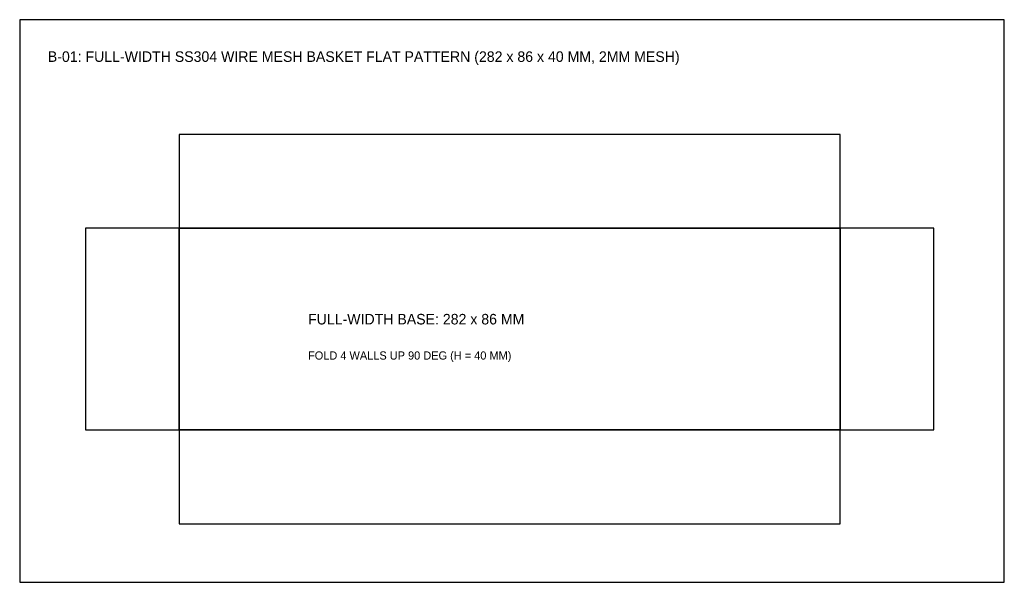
# Model space of a CAD drawing. Header units: millimetres. Extents: x 0 to 420, y 0 to 240.
import ezdxf

# ---------------------------------------------------------------- set-up
doc = ezdxf.new("R2010")
doc.units = ezdxf.units.MM
for name, color, linetype in [('CUT_OUTER', 1, 'CONTINUOUS'), ('DIMENSIONS', 4, 'CONTINUOUS'), ('ETCH_CHAMFER', 3, 'CONTINUOUS')]:
    doc.layers.add(name, color=color, linetype=linetype)

msp = doc.modelspace()

# ---------------------------------------------------------------- linework, layer by layer
at = {"layer": 'CUT_OUTER'}
for p, q in [((350, 191), (68, 191)), ((68, 191), (68, 151)), ((350, 151), (350, 191)), ((68, 151), (28, 151)), ((28, 151), (28, 65)), ((68, 151), (350, 151)), ((68, 65), (68, 151)), ((390, 151), (350, 151)), ((350, 151), (350, 65)), ((390, 65), (390, 151)), ((28, 65), (68, 65)), ((350, 65), (68, 65)), ((68, 65), (68, 25)), ((350, 25), (350, 65)), ((350, 65), (390, 65)), ((68, 25), (350, 25))]:
    msp.add_line(p, q, dxfattribs=at)
at = {"layer": 'DIMENSIONS'}
for p, q in [((420, 240), (0, 240)), ((0, 240), (0, 0)), ((420, 0), (420, 240)), ((0, 0), (420, 0))]:
    msp.add_line(p, q, dxfattribs=at)
at = {"layer": 'ETCH_CHAMFER'}
for p, q in [((350, 151), (68, 151)), ((68, 151), (68, 65)), ((350, 65), (350, 151)), ((68, 65), (350, 65))]:
    msp.add_line(p, q, dxfattribs=at)

# ---------------------------------------------------------------- texts
at = {"layer": 'DIMENSIONS'}
for s, height, p in [('B-01: FULL-WIDTH SS304 WIRE MESH BASKET FLAT PATTERN (282 x 86 x 40 MM, 2MM MESH)', 4.5, (12, 222)), ('FULL-WIDTH BASE: 282 x 86 MM', 4.5, (123, 110)), ('FOLD 4 WALLS UP 90 DEG (H = 40 MM)', 3.5, (123, 95))]:
    msp.add_text(s, height=height, dxfattribs=at).set_placement(p)

doc.saveas('drawing.dxf')
